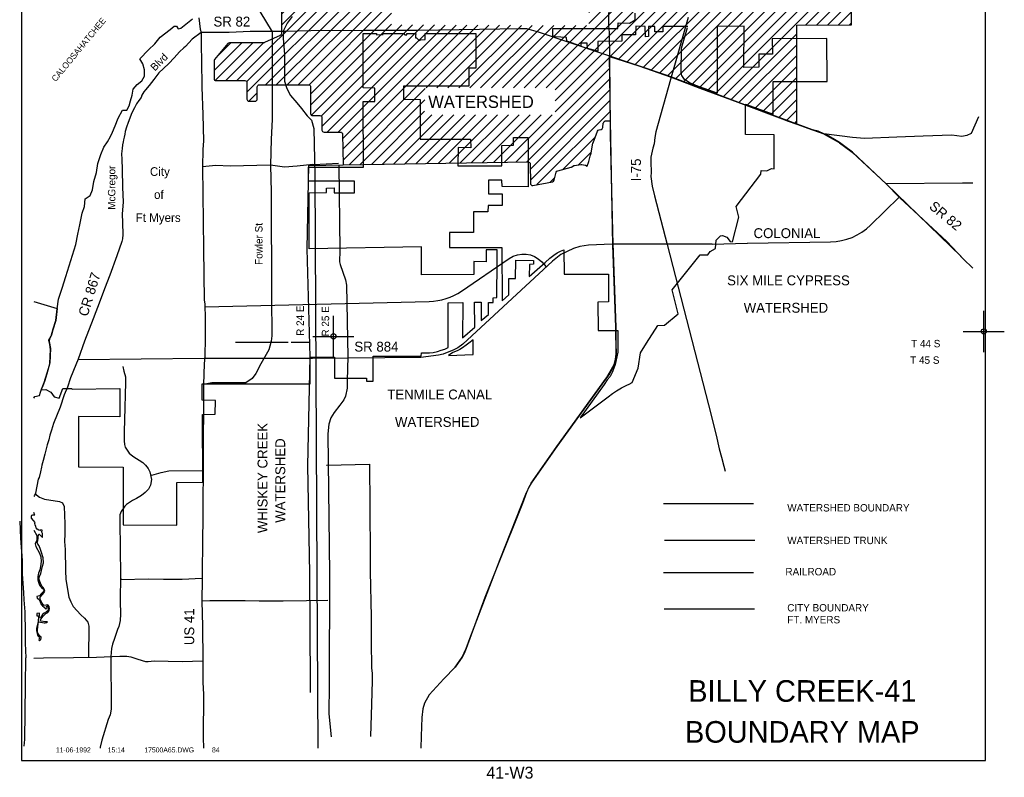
# Model space of a CAD drawing. Extents: x 206031 to 253844, y 803235 to 867644.
# Tile 1 of 3: x 206031 to 253844, y 803235 to 840016. Entities that reach past the tile are written whole.
import ezdxf
from ezdxf.enums import TextEntityAlignment as Align

# ---------------------------------------------------------------- set-up
doc = ezdxf.new("R2010")
doc.units = 0
doc.header["$LTSCALE"] = 800
doc.header["$PDMODE"] = 34
doc.header["$PDSIZE"] = 250
doc.linetypes.add('DASHED', pattern=[0])
doc.linetypes.add('STREAM', pattern=[0])
doc.layers.get('0').update_dxf_attribs({"linetype": 'CONTINUOUS'})
for name, color, linetype in [('BORDER', 1, 'CONTINUOUS'), ('CITY', 14, 'DASHED'), ('MAJROADS', 9, 'CONTINUOUS'), ('RR', 12, 'CONTINUOUS'), ('TEXT', 7, 'CONTINUOUS'), ('TRUNKS', 5, 'STREAM'), ('WATER', 4, 'CONTINUOUS'), ('WSFILL', 13, 'CONTINUOUS'), ('WSHEDS', 3, 'CONTINUOUS')]:
    doc.layers.add(name, color=color, linetype=linetype)

# ---------------------------------------------------------------- blocks, each defined once
blk = doc.blocks.new('LOGON')
at = {"color": 0}
blk.add_attdef('DATE', text='', height=1, dxfattribs=at).set_placement((-1.865901, 1.75989), align=Align.RIGHT)
for tag, p in [('TIME', (1.557062, 1.75989)), ('DRAWING', (8.973544, 1.75989)), ('OPERATOR', (22.664488, 1.75989))]:
    blk.add_attdef(tag, p, '', height=1, dxfattribs=at)
blk = doc.blocks.new('TICK')
at = {"color": 0}
for points in [[(500, 0), (500, 1000)], [(0, 500), (1000, 500)]]:
    blk.add_lwpolyline(points, dxfattribs=at)
blk.add_point((500, 500), dxfattribs=at)
blk = doc.blocks.new('*X')
at = {"color": 0}
for p, q in [((224701.826411, 840945.386215), (238450.914611, 854694.474415)), ((225232.156497, 840945.386215), (239062.171478, 854775.401196)), ((225762.486583, 840945.386215), (239071.382084, 854254.281717)), ((224171.496325, 840945.386215), (237092.281576, 853866.171466)), ((226292.816669, 840945.386215), (239043.862816, 853696.432363)), ((219553.114685, 836857.334661), (235775.309511, 853079.529487)), ((226823.146755, 840945.386215), (239016.343548, 853138.583009)), ((227353.476841, 840945.386215), (238983.407401, 852575.316775)), ((219022.784599, 836857.334661), (234419.921414, 852254.471475)), ((227883.806926, 840945.386215), (238922.745269, 851984.324558)), ((218492.454513, 836857.334661), (233052.054796, 851416.934944)), ((228414.137012, 840945.386215), (238858.591662, 851389.840865)), ((228944.467098, 840945.386215), (238817.626658, 850818.545775)), ((217962.124427, 836857.334661), (231674.073394, 850569.283627)), ((229474.797184, 840945.386215), (238817.147042, 850287.736073)), ((217067.798073, 836493.338393), (230289.67541, 849715.215729)), ((230005.12727, 840945.386215), (238821.408131, 849761.667077)), ((230535.457356, 840945.386215), (238820.838199, 849230.767058)), ((217053.309014, 837009.17942), (228900.905598, 848856.776003)), ((231065.787442, 840945.386215), (238820.268266, 848699.867039)), ((216571.13417, 837057.334661), (227512.135786, 847998.336277)), ((231596.117528, 840945.386215), (238819.698333, 848168.967021)), ((232126.447614, 840945.386215), (238968.308181, 847787.246782)), ((232656.777699, 840945.386215), (239273.378335, 847561.986851)), ((233187.107785, 840945.386215), (239578.44849, 847336.726919)), ((218739.823308, 839756.353885), (226123.365973, 847139.89655)), ((233670.608581, 840898.556925), (239883.518644, 847111.466988)), ((233670.608581, 840368.226839), (240188.588798, 846886.207056)), ((218741.345898, 840288.206561), (224737.434313, 846284.294976)), ((231065.434098, 836702.392184), (240798.729107, 846435.687194)), ((233670.608581, 839837.896753), (240493.658953, 846660.947125)), ((231595.764184, 836702.392184), (241103.799262, 846210.427262)), ((218742.868487, 840820.059236), (223355.445057, 845432.635806)), ((232032.133215, 836608.43113), (241159.516621, 845735.814535)), ((232032.133215, 836078.101044), (241159.516621, 845205.484449)), ((234709.542955, 838225.180698), (241453.648529, 844969.286271)), ((218744.391077, 841351.911912), (221835.315439, 844442.836274)), ((235108.344556, 838093.652213), (241830.390748, 844815.698405)), ((235507.146157, 837962.123728), (241928.686834, 844383.664405)), ((235905.947758, 837830.595243), (242460.849124, 844385.496609)), ((236303.100811, 837697.41821), (242993.011415, 844387.328814)), ((236698.767414, 837562.754727), (243525.173705, 844389.161018)), ((237094.434016, 837428.091244), (244057.335996, 844390.993223)), ((237490.100619, 837293.42776), (244589.498286, 844392.825428)), ((237879.205477, 837152.202532), (245121.660577, 844394.657632)), ((238262.890494, 837005.557464), (245653.822867, 844396.489837)), ((238646.575512, 836858.912396), (246210.847868, 844423.184752)), ((239030.26053, 836712.267328), (246407.437234, 844089.444032)), ((218745.913666, 841883.764587), (220498.998111, 843636.849032)), ((239416.014151, 836567.690863), (246409.628485, 843561.305197)), ((239801.957573, 836423.304199), (246411.819735, 843033.166361)), ((218747.436256, 842415.617262), (219157.095342, 842825.276349)), ((240187.900994, 836278.917534), (246414.010985, 842505.027525)), ((244188.698035, 839749.384489), (246416.202236, 841976.88869)), ((244722.659346, 839753.015714), (246418.393486, 841448.749854)), ((220081.209907, 836855.099797), (224091.82952, 840865.71941)), ((245256.620657, 839756.646939), (246420.584736, 840920.611019)), ((220160.186629, 836403.746433), (224091.82952, 840335.389324)), ((245790.581968, 839760.278165), (246422.775987, 840392.472183)), ((220160.186629, 835873.416347), (224091.82952, 839805.059238)), ((220196.959952, 835379.859585), (224584.052259, 839766.951891)), ((220678.134571, 835330.704118), (225112.066622, 839764.636168)), ((220710.186629, 834832.42609), (225640.080985, 839762.320445)), ((220965.425286, 834557.334661), (226168.095347, 839760.004722)), ((221495.755372, 834557.334661), (226696.10971, 839757.688999)), ((221715.295505, 834246.544708), (227224.124073, 839755.373276)), ((221723.872272, 833724.791389), (227752.138436, 839753.057553)), ((221732.449039, 833203.03807), (228280.152799, 839750.74183)), ((225762.133239, 836702.392184), (228808.167161, 839748.426107)), ((226292.463325, 836702.392184), (229336.181524, 839746.110383)), ((226822.793411, 836702.392184), (229864.195887, 839743.79466)), ((227353.123497, 836702.392184), (230392.21025, 839741.478937)), ((227883.453583, 836702.392184), (230920.224613, 839739.163214)), ((228413.783669, 836702.392184), (231448.238975, 839736.847491)), ((228944.113755, 836702.392184), (231976.253338, 839734.531768)), ((229474.443841, 836702.392184), (232504.267701, 839732.216045)), ((230004.773926, 836702.392184), (233032.282064, 839729.900322)), ((230535.104012, 836702.392184), (233560.296426, 839727.584599)), ((246324.543279, 839763.90939), (246424.967237, 839864.333348)), ((240573.844415, 836134.53087), (243770.888178, 839331.574632)), ((215467.798073, 837544.988822), (216816.109104, 838893.299852)), ((215521.721709, 837068.582372), (217346.439189, 838893.299852)), ((215561.806637, 838169.327471), (216285.779018, 838893.299852)), ((216040.804084, 837057.334661), (217876.769275, 838893.299852)), ((240959.877732, 835990.234101), (243770.888178, 838801.244547)), ((232032.133215, 835547.770958), (234671.615564, 838187.253307)), ((241346.480686, 835846.506968), (243770.888178, 838270.914461)), ((241733.083639, 835702.779836), (243770.888178, 837740.584375)), ((230119.070219, 833104.377876), (234680.60421, 837665.911867)), ((242119.686593, 835559.052704), (243770.888178, 837210.254289)), ((230658.263761, 833113.241332), (234689.592855, 837144.570426)), ((217162.276957, 836057.487191), (217567.798073, 836463.008307)), ((222031.167099, 832971.426044), (225729.243879, 836669.502825)), ((230826.158981, 832750.806466), (234698.581501, 836623.228986)), ((242506.289546, 835415.325571), (243770.888178, 836679.924203)), ((222570.36064, 832980.2895), (225711.565189, 836121.494049)), ((230829.243686, 832223.561085), (234707.570146, 836101.887546)), ((242892.8925, 835271.598439), (243770.888178, 836149.594117)), ((223109.554182, 832989.152955), (225693.886499, 835573.485273)), ((223648.747723, 832998.016411), (226050.818398, 835400.087086)), ((224187.941264, 833006.879866), (226581.148484, 835400.087086)), ((224727.134806, 833015.743322), (227111.47857, 835400.087086)), ((225266.328347, 833024.606777), (227641.808656, 835400.087086)), ((225805.521889, 833033.470232), (228172.138742, 835400.087086)), ((226344.71543, 833042.333688), (228702.468828, 835400.087086)), ((226883.908971, 833051.197143), (229232.798914, 835400.087086)), ((227423.102513, 833060.060599), (229763.129, 835400.087086)), ((227962.296054, 833068.924054), (230293.459086, 835400.087086)), ((228501.489595, 833077.78751), (230823.789171, 835400.087086)), ((229040.683137, 833086.650965), (231354.119257, 835400.087086)), ((229579.876678, 833095.514421), (231884.449343, 835400.087086)), ((231143.911761, 832007.899074), (234716.558792, 835580.546105)), ((243270.461626, 835118.837479), (243770.888178, 835619.264031)), ((243665.627953, 834983.67372), (243770.888178, 835088.933945)), ((232418.266425, 832751.923653), (233980.434893, 834314.092121)), ((233169.807003, 832973.134144), (233783.532584, 833586.859726)), ((231795.063756, 832128.720983), (232013.784743, 832347.44197))]:
    blk.add_line(p, q, dxfattribs=at)

msp = doc.modelspace()

# ---------------------------------------------------------------- linework, layer by layer
at = {"layer": 'BORDER', "color": 0}
msp.add_lwpolyline([(206123.154351, 804044.086936), (252923.154351, 804044.086936), (252923.154351, 867644.086936), (206123.154351, 867644.086936)], close=True, dxfattribs=at)
at = {"layer": 'CITY', "color": 0}
for points in [[(238477.795728, 839692.029865), (237268.621303, 839683.006175), (237259.597613, 839421.319172), (236871.578954, 839421.319172), (236871.578954, 839692.029865), (236573.797193, 839683.006175), (236573.797193, 839195.726929), (236417.758532, 839185.003528), (236411.370778, 839683.006175), (235951.875582, 839695.67898), (235931.799909, 839279.850346), (235274.385871, 839285.963826), (235270.085052, 838971.50585), (234110.329894, 838961.110996), (234110.329894, 838491.879129), (233608.048932, 838614.81188), (233595.148851, 838876.053146), (233287.631125, 838876.437492), (233285.79183, 838727.640659), (232604.921091, 838966.570247), (232591.921824, 839148.4521), (232031.483162, 839178.912382), (231924.079281, 839228.64633), (231926.596978, 839592.769277), (235074.112666, 839590.093844), (235089.341774, 839869.486514), (235644.35715, 839854.45628), (235914.520517, 840005.681044), (235921.55121, 840339.643642)], [(206723.154351, 826333.77432), (207856.035872, 825994.651083), (207790.266067, 825406.836701), (207641.608236, 824954.608467), (207580.82256, 824717.074259), (207482.646777, 824505.768005), (207463.898887, 824406.240027), (207486.766995, 824312.561854), (207525.324593, 824059.508808), (207490.626477, 823349.448809), (207348.344186, 822817.049562), (207249.133556, 822495.150465), (207134.611912, 822186.162686), (207057.338555, 822041.254977), (207301.16256, 822058.241214), (207545.703239, 821937.242949), (207709.094802, 821707.226743), (207945.430866, 821635.838443), (208122.103447, 822104.858564), (208564.264244, 822104.858564), (208582.511217, 822076.479624), (210897.197966, 822103.346474), (210892.376197, 820733.257724), (208888.367575, 820746.825105), (208889.117075, 818314.908874), (211063.826302, 818296.861494), (211055.930282, 815499.773256), (213662.648946, 815481.470296), (213660.828284, 817553.252237), (214916.94182, 817565.942625), (214907.91813, 820850.56569), (215521.529033, 820859.58938), (215532.401591, 821530.463208), (214899.192004, 821541.174557), (214898.894441, 822339.474497), (220142.883703, 822343.096094), (220141.658179, 823629.86213), (221314.737845, 823638.885819), (221320.385153, 822611.116173), (222876.172716, 822619.091637), (222875.83617, 822465.806153), (223201.695133, 822473.192303), (223191.66531, 823684.004268), (225534.392554, 823682.163083), (225542.861665, 823844.17822), (225929.738805, 823843.694687), (226109.973536, 823861.655984), (226320.003175, 823907.686545), (226492.02296, 823966.991202), (226680.575957, 824026.275195), (226832.776552, 824102.137859), (226837.235965, 826273.803223), (227544.783061, 826286.94189), (227532.060075, 824568.325862), (228125.262233, 825094.170004), (228110.233345, 826297.808436), (228447.514984, 826300.693537), (228443.452738, 825407.529008), (228789.016823, 825711.683482), (228794.689687, 826282.073066), (229020.968882, 826282.826913), (229028.103456, 826518.206625), (229201.442676, 826526.466536), (229217.141833, 828288.680033), (229214.529494, 828844.200059), (228680.502643, 828841.560857), (228678.068672, 828268.038655), (228087.898718, 828270.251516), (228085.472572, 827651.911488), (225546.848332, 827636.380374), (225546.423557, 828994.070419), (220091.553202, 828895.282043), (220087.51604, 831606.803859), (220924.927857, 831620.571231), (220930.166782, 831843.763382), (221298.861522, 831846.609222), (221296.690465, 831606.803859), (222289.296337, 831606.803859), (222291.267464, 832176.033616), (220051.421281, 832184.320002), (220051.421281, 832861.096732), (222720.335178, 832861.626685), (222717.693474, 836039.318124), (223272.878518, 836046.45921), (223275.68304, 836694.990235), (222710.253419, 836700.6569), (222705.28682, 839341.021045), (223354.091726, 839340.105965), (223363.115416, 839285.963826), (223680.684284, 839290.202248), (223660.897177, 839349.129654), (224689.597807, 839340.105965), (224734.716256, 839276.940137), (224833.976843, 839285.963826), (224833.976843, 839349.129654), (225267.11395, 839340.105965), (225258.090261, 839231.821688), (225244.635134, 839215.501325), (225249.487645, 839129.522428), (225299.085212, 839127.807116), (225338.740122, 839107.917669), (225426.238026, 839005.302243), (225456.024669, 839026.758222), (225508.951608, 839043.225309), (225720.584975, 839049.574097), (225718.298437, 839340.105965), (228181.765736, 839340.105965), (228187.263834, 837662.659225), (227847.889216, 837661.699673), (227842.275796, 836785.175522), (224662.526738, 836786.401769), (224667.103709, 836152.614342), (225474.658814, 836145.719797), (225483.682504, 834223.673883), (227930.00557, 834222.414151), (227938.126113, 833799.560465), (227316.110976, 833813.157142), (227306.467831, 832924.262561), (229442.827666, 832924.317597), (229445.082299, 833907.844742), (230016.118664, 833917.248618), (230013.574753, 834304.887091), (230719.59863, 834303.142324), (230726.446242, 831904.58562), (229459.751641, 831914.115669), (229451.875581, 832226.603691), (228795.376638, 832220.414761), (228799.626048, 831554.516152), (229454.34534, 831557.004508), (229455.29196, 830991.566622), (228777.329259, 830993.192956), (228768.305569, 830686.387505), (228064.457769, 830686.387505), (228069.817353, 829677.252578), (226900.401793, 829684.757944), (226903.329162, 828961.168013), (229445.082299, 828953.839075), (229456.125583, 826367.219212), (229783.850978, 826661.101226), (229787.982509, 827455.906579), (230112.204553, 827457.592859), (230123.221726, 828335.49397), (230988.133245, 828331.204484), (230988.133245, 828141.706999), (230780.993496, 828134.619697), (230771.993326, 827547.701035), (231543.296444, 828231.213042), (231779.97966, 828437.582688), (231962.033023, 828587.807608), (232132.455279, 828691.754001), (232287.981114, 828782.492422), (232449.970982, 828845.554799), (232465.149122, 827669.584146), (234624.372027, 827655.312208), (234630.958666, 826311.151814), (234110.329894, 826309.897982), (234116.705763, 824932.922585), (235075.864696, 824929.273452), (235075.864696, 823882.525442), (234949.53304, 823268.91454), (234877.343522, 823097.464435), (234805.154004, 822889.919571), (234696.869727, 822700.422087), (234560.104147, 822533.395732), (234414.328795, 822307.072581), (233241.746199, 820683.320926), (234600.406052, 821708.336839), (234817.18329, 821861.825006), (235014.091746, 821992.191475), (235258.965112, 822137.377909), (235507.130655, 822270.986962), (235626.233833, 822322.091137), (235778.434428, 822397.953801), (236070.301287, 823103.558233), (236175.962681, 823842.331975), (236475.22836, 824316.591731), (237020.228991, 825162.412301), (237350.926275, 825188.452163), (238011.277104, 825728.263681), (237716.80802, 826909.104835), (239074.649368, 828602.064543), (239449.955326, 828603.248796), (239557.629903, 828770.099913), (239827.28862, 828903.682103), (239849.283925, 829305.41227), (240056.215626, 829518.432396), (240167.004672, 829531.520518), (240366.967672, 829460.177678), (240525.41167, 829240.087598), (240651.04961, 829228.357306), (240960.073726, 830433.244048), (240816.877433, 830947.606689), (242024.119848, 832523.368638), (242030.952168, 832698.61241), (242316.945725, 832673.45511), (242532.022116, 832788.918958), (242662.628284, 832783.795751), (242664.787767, 834431.218747), (241277.249944, 834438.630499), (241275.139547, 835920.127554), (242619.669318, 835423.824618), (242621.627289, 837018.008972), (245245.563032, 837011.994012), (245229.864995, 839097.936959), (242574.550869, 839087.442652), (242580.302308, 838347.332871), (241924.845208, 838338.476404), (241923.136205, 837709.971275), (241202.950029, 837697.794432), (241205.27132, 839709.100599), (239896.982592, 839689.878769), (239903.538707, 836443.501559), (238856.790697, 836822.496528), (238775.577489, 836867.614976), (238595.103694, 836930.780804), (238405.60621, 837048.088771), (238297.321933, 837129.301979), (238252.203484, 837210.515186), (238189.037656, 837309.775774), (238161.966587, 837372.941602), (238152.942897, 837481.225879), (238169.597004, 838637.2172), (238463.482933, 839635.457401)], [(237330.086755, 811406.370365), (241719.09987, 811406.370365)]]:
    msp.add_lwpolyline(points, dxfattribs=at)
msp.add_lwpolyline([(226846.259655, 823711.075337), (228046.41039, 823756.193786), (228046.41039, 824478.088965), (227847.889216, 824306.63886), (227712.53387, 824207.378273), (227532.060075, 824090.070306), (227405.728418, 823999.833409), (227270.373072, 823945.69127), (227071.851898, 823864.478063)], close=True, dxfattribs=at)
at = {"layer": 'MAJROADS', "color": 0}
for points in [[(216550.181061, 842317.223919), (218292.994304, 839424.168259), (218293.726017, 836840.896405), (218297.872039, 835165.035184), (218240.411528, 834210.244513), (218214.19568, 832953.569296), (218237.810489, 831637.86501), (218258.122777, 826543.188888), (218277.51279, 824666.113342), (218250.422007, 824406.56357), (218181.627017, 824172.465108), (218121.589042, 823988.575643), (217943.11459, 823654.752811), (217739.377998, 823304.361798), (217501.306968, 822845.30023), (217323.526139, 822603.642829), (217011.875671, 822388.130361), (215369.592209, 822392.110788), (214962.987076, 822309.672273)], [(234632.201003, 840958.918039), (234631.367158, 839710.36685), (234654.154912, 839391.774672), (234679.138588, 838235.208341), (234668.038857, 837866.588752), (234683.777763, 836592.776529), (234709.844386, 834447.411828), (234764.913767, 831690.123806), (234836.504256, 829119.332332)], [(214734.886836, 840099.989482), (214789.552005, 839563.327116), (214838.578054, 839395.382763), (214842.10035, 838741.794397), (214853.62763, 838037.872532), (214877.491563, 836738.949821), (214917.925797, 835414.766972), (214958.733588, 834140.855361), (214930.484992, 833722.115149), (214907.4397, 832876.007145), (214961.651824, 828895.578133), (214993.369725, 826398.399708), (215025.514174, 826213.822794), (215045.233215, 825484.70305), (215030.192906, 824588.261548), (215014.77904, 823641.548808), (214987.153039, 823306.593993), (214962.987076, 822309.672273), (214942.228158, 818388.453375), (214918.409256, 816310.637758), (214921.744774, 815631.913773), (214908.011915, 814911.421607), (214893.318667, 812934.086209), (214892.758332, 812858.67935), (214868.094292, 811794.729311), (214909.213381, 810562.7104), (214922.208393, 808928.708355), (214930.996254, 807856.130739), (214960.027727, 807252.626833), (214944.587365, 805174.748957), (214959.230363, 804644.086936)], [(238496.769963, 840127.783975), (237632.557235, 837104.758044), (236917.297804, 834577.858457), (236872.480949, 834298.515154), (236839.348792, 833989.074193), (236769.266005, 833779.93839), (236686.808602, 833337.095808), (236672.49672, 833109.404486), (236689.326187, 832603.594326), (236679.296154, 832403.839372), (236746.451309, 831933.490623), (236849.678849, 831472.767111), (237478.990137, 829096.047592), (239478.167881, 821311.22237), (239844.947699, 819844.529932), (240004.111588, 819185.377759), (240111.926463, 818782.566077), (240227.347846, 818341.704012), (240282.056522, 818092.35019)], [(214838.578054, 839395.382763), (214406.730655, 839071.929887), (214085.665197, 838713.977205), (214001.379309, 838647.562539), (213798.858216, 838456.326674), (213528.562153, 838165.035985), (213275.086169, 837882.000756), (213013.540221, 837640.922976), (212794.19905, 837441.431651), (212548.793029, 837116.438974), (212320.392582, 836824.839125), (212134.44424, 836608.342226), (212066.731102, 836516.666527), (211956.565861, 836349.887879), (211922.18372, 836232.827482), (211812.203974, 836091.186203), (211710.417856, 835924.345723), (211600.067118, 835732.429706), (211514.977414, 835557.086438), (211438.452329, 835406.818709), (211378.499994, 835231.289945), (211293.224794, 835030.809308), (211216.081389, 834796.750347), (211155.881727, 834587.70509), (211129.816877, 834462.203738), (211103.566532, 834311.565017), (211077.501682, 834186.063665), (211051.622328, 834085.699682), (211025.433815, 833943.440084), (211007.315264, 833759.223037), (210980.322935, 833508.034837), (210986.785266, 833248.220186), (210999.77176, 832736.970006), (211018.664098, 831890.493066), (211055.118498, 831152.821064), (211009.018306, 830583.349846), (211022.561288, 830147.511775), (211043.555914, 829585.925025), (211025.251867, 829376.570608), (210990.746062, 829242.751965), (210742.619433, 828549.077867), (210408.970276, 827621.406639), (210144.270897, 826952.993575), (209938.905532, 826376.318042), (209605.565534, 825490.54243), (209178.633046, 824412.727136), (208878.871374, 823535.08332), (208751.205902, 823267.878857), (208503.450265, 822624.479499), (208357.728074, 822181.437113), (208187.301338, 821797.234085), (207990.191432, 821203.738474), (207665.91071, 820410.071385), (207579.70803, 820083.9039), (207502.502793, 819841.465815), (207442.179467, 819615.662313), (207373.415185, 819381.541519), (207252.7067, 818921.555391), (207175.006807, 818612.08432), (207106.304357, 818386.342649), (207097.245082, 818294.234126), (207045.239047, 818059.989668), (206984.606561, 817792.29055), (206933.775333, 817717.249433), (206803.018261, 817031.08881), (206743.560583, 816922.593032), (206723.154351, 816875.932492)], [(245083.693389, 834470.015996), (244799.756927, 834597.810917), (244523.763189, 834666.8938), (241248.21643, 835881.05219), (237513.28195, 837291.341269), (231227.998104, 839407.659768), (230651.061787, 839571.147932), (230340.993554, 839565.072995), (225405.224223, 839492.822838), (222790.995279, 839495.49073), (220176.641815, 839481.401542), (218911.108744, 839440.531492), (218911.108744, 839440.531492), (217218.58144, 839444.729376), (216196.026024, 839402.053799), (215257.567304, 839400.648326), (214838.578054, 839395.382763)], [(252592.93627, 835307.549695), (252228.418182, 834499.100667), (252018.194614, 834400.132976), (251783.213359, 834351.626509), (251289.249842, 834405.618904), (249897.948307, 834357.435579), (248632.326904, 834308.306404), (247056.63145, 834253.131649), (246478.818122, 834299.375935), (245083.693389, 834470.015996)], [(248132.121443, 832009.073921), (246476.434549, 833588.250514), (246093.076281, 833867.606266), (245843.152056, 834062.180468), (245843.152056, 834062.180468), (245167.354268, 834452.636321)], [(221507.771845, 833029.332141), (220317.432409, 832962.878105), (220258.907794, 832980.076852), (219512.638161, 832910.280814), (218892.174775, 832856.296277), (218214.19568, 832953.569296), (217552.154199, 832941.79342), (216244.702476, 832901.358204), (215557.903309, 832940.043551), (214907.4397, 832876.007145)], [(221527.673564, 832947.974352), (221581.519372, 828818.376406), (221555.833316, 828259.038095), (221586.564831, 828136.812027), (221846.728835, 827386.694813), (221898.098215, 827132.352687), (221958.542532, 823650.224735), (221928.826574, 822499.350261), (221935.009997, 822125.554331), (221857.160295, 821742.621942), (221773.394445, 821563.604163), (221578.9243, 821307.770298), (221301.401107, 820942.861399), (221146.979709, 820694.613675), (221047.901535, 820385.844785), (220995.15484, 819916.717981), (221071.486335, 813090.817618), (221052.917371, 807738.831769), (221048.408766, 806315.894647), (221153.031255, 805207.619679)], [(252323.154351, 832080.110052), (251811.04754, 832082.284467), (248107.234861, 832042.774859)], [(248747.526185, 831384.454769), (248107.234861, 832042.774859)], [(252323.154351, 827958.755375), (251850.806187, 828411.985947), (251052.630057, 829247.438305), (248772.599545, 831375.88945)], [(239659.734963, 829125.78601), (237457.25252, 829120.251986), (234803.139773, 829119.320624), (233653.387935, 829063.086557), (233231.142487, 829009.431172), (232918.257192, 828900.699838), (232309.840542, 828621.104587), (231896.815535, 828295.54948), (227548.876036, 824270.768242), (227303.140859, 824083.408268), (227108.240514, 823981.46881), (226596.539609, 823778.832206), (226362.160759, 823725.260804), (225507.739139, 823624.046956), (220256.997793, 823575.631249), (214986.639389, 823563.389755), (208874.440157, 823507.764779)], [(234835.439452, 829150.968598), (234971.971725, 825094.475131), (234973.837606, 824297.025996), (234994.663801, 823791.175104), (234955.964234, 823523.760888), (234891.489589, 823276.595069), (234685.235436, 822845.006985), (234531.099159, 822624.73636), (232110.898943, 819297.79636), (230865.594516, 817513.771545), (230757.746467, 817325.006334), (230639.0716, 817054.41002), (230439.914811, 816534.812449), (230314.67461, 816208.323036), (229362.994714, 813819.73574), (228620.524525, 811956.639277), (227886.885309, 809979.534228), (227717.928005, 809481.613177), (227615.647368, 809250.821221), (227519.891332, 809071.925636), (227179.156172, 808583.749497), (226631.835969, 808023.731558), (225916.350207, 807239.588825), (225690.397533, 806836.181497), (225607.591393, 806555.226779), (225553.375844, 806138.07781), (225532.159967, 805232.941033), (225514.721315, 804644.086936)], [(211039.610424, 823185.913297), (211089.144366, 822947.57845), (211168.327919, 822676.96429), (211161.479984, 822397.234037), (211113.134601, 820595.015036), (211101.274168, 820019.547251), (211102.646231, 819565.857485), (211122.815684, 819387.77905), (211159.562658, 819267.49025), (211346.332024, 818963.802512), (211524.820293, 818828.079193), (212007.245729, 818511.3855), (212147.968737, 818396.032773), (212274.214417, 818232.861866), (212354.436624, 818064.164278), (212438.535884, 817687.57572), (212379.791577, 817414.370069), (212283.892982, 817221.485935), (212132.406773, 817065.142597), (211953.004563, 816915.079473), (211703.761436, 816775.720971), (211508.942554, 816681.77497), (211223.138264, 816484.830491), (211142.287238, 816395.718734), (210951.895284, 816147.837594), (210892.272731, 815984.562338), (210886.79182, 815642.86243), (210922.347078, 813052.351118), (210915.450641, 811787.325497), (210925.022338, 811157.677856), (210915.82982, 810843.995777), (210840.996771, 810560.961232), (210777.560781, 810415.711986), (210641.188277, 809977.416007), (210534.422133, 809698.704042), (210482.304257, 809487.386584), (210462.427482, 809105.861952), (210461.314923, 808408.371757), (210478.314874, 807330.968346), (210468.272032, 806541.634862), (210419.580643, 806274.322475), (210331.349652, 806049.38305), (210013.194663, 805031.355284), (209937.811738, 804694.364906), (209932.360073, 804644.086936)], [(212450.686476, 817899.300493), (212899.806752, 818040.619147), (213280.229113, 818108.690762), (214923.230685, 818125.922294)], [(220932.661463, 818393.248449), (220941.040586, 818393.186617), (223019.495965, 818436.506144), (223037.92545, 816391.752753), (223053.325166, 813936.422326), (223056.448569, 813224.135022), (223098.902448, 811028.371918), (223106.695054, 809813.275389), (223122.557623, 808556.221412), (223153.971828, 808271.083895), (223142.995761, 807919.222552), (223117.890194, 806788.164583), (223072.811117, 805221.515872)], [(206765.739939, 817015.90974), (206999.693627, 816831.65544), (207234.543409, 816735.329163), (207960.88895, 816624.001088), (208110.053461, 816552.530909), (208188.277304, 816383.853687), (208223.728426, 815548.089415), (208224.733906, 815058.429094), (208214.910049, 814682.797726), (208234.919095, 814292.872323), (208250.511289, 813273.441838), (208278.045379, 812837.472595), (208411.253419, 811984.723487), (208508.849931, 811755.891682), (208622.494453, 811532.892044), (208998.090128, 811127.351349), (209174.315278, 810965.669662), (209348.175481, 810768.037785), (209388.104552, 810567.773687), (209376.826956, 809068.959823)], [(206031.498603, 815676.240166), (206075.441874, 814838.022163), (206151.127112, 813764.956332), (206154.443871, 813094.622357), (206223.205942, 812214.322624), (206237.242086, 811853.92558), (206274.705083, 811267.122362), (206300.815991, 810286.598375), (206296.703421, 809742.003427), (206333.217363, 809029.524452)], [(210953.717564, 812869.326901), (210945.091113, 812835.87224), (212286.121818, 812876.253859), (213014.981873, 812854.116229), (213919.989011, 812855.817496), (214875.580049, 812899.043387)], [(214868.094292, 811794.729311), (215269.863466, 811823.547681), (216124.534033, 811817.240817), (216476.457208, 811814.643873), (216987.645556, 811819.251244), (217657.91358, 811805.92556), (218822.673538, 811805.710035), (219954.040666, 811822.500085), (220993.175608, 811831.591163)], [(206243.141648, 804750.756782), (206275.870567, 805068.290257), (206320.372876, 807716.345711), (206333.217363, 809029.524452)], [(206723.154351, 809021.472929), (207179.497398, 809031.512534), (208637.525992, 809045.638651), (209760.419233, 809062.29558), (210900.322323, 809112.339504), (211235.457675, 809109.808691), (211427.970692, 809083.218322), (211770.661914, 808971.70525), (212146.803401, 808851.560712), (212264.100774, 808850.674928), (212565.975673, 808881.910732), (213914.832196, 808863.345827), (214920.554604, 808897.645309)]]:
    msp.add_lwpolyline(points, dxfattribs=at)
for points in [[(239659.734963, 829125.78601), (241352.915717, 829167.745678, -0.002282), (241379.056859, 829168.274109), (245399.03656, 829231.180281, 0.191249), (247351.071044, 830041.758278), (248739.771523, 831392.42778)], [(215029.321667, 826073.039185), (225917.853056, 826337.511727, 0.144825), (227481.091522, 826841.596865), (229798.468328, 828425.583525, -0.367714), (231380.755871, 828258.587681), (231603.814585, 828024.325667)]]:
    msp.add_lwpolyline(points, format="xyb", dxfattribs=at)
at = {"layer": 'RR', "color": 0}
for points in [[(219269.875903, 840168.935573), (219012.464791, 839841.070584), (218846.807042, 839485.747766), (218832.545426, 839127.147649), (218884.103511, 838322.67953), (218898.093057, 837032.023942), (219007.342238, 836670.016414), (219188.203636, 836328.261556), (219496.540862, 835987.101495), (219716.941058, 835709.270425), (219989.518644, 835348.024979), (220201.617028, 835141.861888), (220311.089257, 834732.050924), (220361.841806, 832480.038933), (220465.278518, 813085.568948), (220507.162382, 804644.086936)], [(237291.476306, 813186.360742), (241671.333482, 813186.360742)]]:
    msp.add_lwpolyline(points, dxfattribs=at)
at = {"layer": 'TRUNKS', "color": 0}
msp.add_lwpolyline([(237342.276554, 814742.181181), (241730.985068, 814742.181181)], dxfattribs=at)
at = {"layer": 'WATER', "color": 0}
for points in [[(206723.154351, 821640.788759), (206759.050164, 821718.790225), (206985.405092, 821767.775134), (207036.573322, 821934.960269), (207121.513045, 822152.198746), (207214.965321, 822394.510348), (207274.553198, 822570.022222), (207376.936111, 822912.765684), (207488.017392, 823314.075043), (207515.180931, 823682.356166), (207533.646101, 823992.071394), (207501.593393, 824251.826186), (207452.469123, 824453.061536), (207562.389064, 824645.041073), (207656.538145, 825012.950568), (207792.739005, 825414.120565), (207854.510202, 825983.172502), (207915.677502, 826443.372933), (208086.114392, 826978.328201), (208265.110289, 827546.729787), (208435.454271, 828064.938669), (208589.098321, 828591.613652), (208751.069111, 829109.868988), (208862.661382, 829603.283468), (208957.321454, 830063.298084), (209060.865708, 830615.371367), (209179.948553, 830949.648729), (209207.112092, 831317.929853), (209459.190496, 831475.626907), (209569.621426, 831759.711566), (209630.417097, 832152.926454), (209766.896679, 832604.335608), (209819.504972, 833031.089721), (209964.264839, 833465.706036), (210117.02627, 833833.290355), (210294.256929, 834083.510613), (210446.460916, 834350.616618), (210539.727378, 834559.435449), (210666.997602, 834860.173586), (210819.759033, 835227.757905), (211031.318628, 835628.50982), (211240.648449, 835627.348479), (211342.288104, 835836.120856), (211418.947542, 836070.152173), (211487.466054, 836346.095907), (211539.331089, 836638.878934), (211733.215226, 836872.259899), (211960.266958, 837046.842701), (212087.165553, 837280.595295), (212088.837884, 837582.030237), (212006.731833, 837875.556523), (211865.73471, 838119.168826), (212286.856395, 838560.625364), (212598.290407, 838851.968329), (212859.624623, 839168.709593), (213338.940574, 839534.482221), (213532.453082, 839700.877643), (213649.724236, 839708.600485), (213732.712906, 839574.164864), (213850.076966, 839598.634091), (214422.009029, 840056.000849)], [(206723.154351, 815232.849292), (206871.025738, 814967.073337), (206865.161883, 814755.305521), (206784.985754, 814571.676014), (206798.309467, 814501.863827), (206818.139672, 814445.170556), (206991.638282, 814122.651118), (207059.888966, 813943.867733), (207067.186398, 813712.495694), (207043.957771, 813470.110014), (207011.757217, 813301.916553), (206942.396996, 813148.883725), (206918.928262, 812980.718512), (206908.52901, 812821.327491), (206941.633494, 812710.102718), (206992.307547, 812566.190116), (207128.194524, 812398.540427), (207167.523023, 812387.752767), (207200.401524, 812346.382553), (207209.316955, 812289.653972), (207174.545039, 812241.515972), (207074.432775, 812147.324059), (206998.340078, 812051.026873), (206865.321065, 812006.936995), (206874.300054, 811930.561819), (206963.963631, 811880.643396), (207018.95416, 811752.025603), (207078.282352, 811632.153753), (207135.286349, 811555.933941), (207220.63345, 811490.720709), (207266.659115, 811434.112181), (207301.649952, 811414.578578), (207362.723257, 811430.056997), (207362.582018, 811473.716096), (207329.696454, 811517.269266), (207342.681193, 811552.238917), (207355.743613, 811563.196063), (207377.629658, 811545.803043), (207425.77472, 811508.848172), (207426.113694, 811404.066335), (207404.566622, 811316.677517), (207334.888613, 811261.877661), (207212.805561, 811211.274228), (207145.367002, 811139.017794), (207095.420331, 811058.086036), (207071.563189, 811009.983345), (207021.390535, 810998.906146), (206973.287845, 811022.763287), (206994.919659, 811083.956645), (206996.890756, 811149.452355), (207001.094241, 811199.674443), (206867.976361, 811186.145934), (206859.583515, 811081.335849), (206929.480445, 811068.464102), (206947.148881, 811005.214904), (206930.250198, 810830.522012), (206908.851428, 810697.291141), (206846.294301, 810465.69312), (206846.689771, 810343.447643), (206875.491903, 810212.562151), (206910.765218, 810105.71035), (206976.479849, 810036.067651), (206991.866463, 810003.37276), (206983.297068, 809953.136548), (206952.898123, 809902.829717), (206970.46063, 809872.324844), (207001.050248, 809863.691891), (207059.778172, 809929.371212), (207074.868184, 809988.36043), (207070.346911, 810036.371315), (207006.892917, 810082.008572), (206947.642407, 810177.867917), (206897.09547, 810282.487329), (206898.939451, 810387.276229), (206930.730411, 810682.081076), (206952.34104, 810749.823299), (206978.444694, 810778.286457), (207046.130421, 810774.139467), (207137.885148, 810752.60652), (207223.091011, 810731.052387), (207273.284851, 810735.580722), (207347.448823, 810753.284468), (207380.171962, 810759.939262), (207366.975365, 810790.45826), (207290.607251, 810779.296316), (207072.212889, 810809.15149), (207039.355574, 810843.97284), (207045.812633, 810872.37244), (207080.556301, 810929.24226), (207163.141368, 811043.024272), (207247.951761, 811143.715615), (207300.20144, 811187.544201), (207402.623774, 811242.449987), (207456.893983, 811336.493599), (207482.799903, 811426.079495), (207456.272531, 811528.593634), (207414.612777, 811585.216285), (207390.522591, 811609.151108), (207314.161539, 811595.80621), (207205.056164, 811582.355383), (207165.649983, 811617.155547), (207115.194851, 811693.396545), (207029.45228, 811880.855254), (207033.500402, 811979.102351), (207126.979057, 812099.468537), (207218.338315, 812200.181067), (207246.50487, 812265.761521), (207215.590403, 812374.810401), (207173.895339, 812442.347827), (207112.51837, 812520.73647), (207042.211846, 812660.219604), (206998.107844, 812797.604527), (206967.242811, 812891.372722), (206990.951651, 812985.317466), (207051.601239, 813131.773183), (207086.062429, 813275.961201), (207133.388304, 813492.229103), (207189.636672, 813649.58547), (207167.016183, 813894.005805), (207089.800635, 814144.798456), (207041.288352, 814295.266984), (206979.593595, 814471.8886), (206918.23075, 814545.911333), (206883.020992, 814633.11654), (206917.61636, 814735.828414), (206925.995082, 814845.004409), (206923.501401, 814941.047365), (206942.964384, 814997.867751), (206958.110892, 815039.393329), (206984.292227, 815043.843982), (207021.57901, 814989.390162), (207085.096562, 814924.10631), (207124.488619, 814893.672056), (207135.396332, 814895.890321), (207132.64842, 815070.519654), (207090.875674, 815162.069585), (207127.872917, 815197.116918), (207127.73874, 815238.593062), (207062.214781, 815249.295978), (207029.569325, 815218.628679), (206964.010057, 815240.24637), (206887.479518, 815279.29239), (206837.066758, 815342.435659), (206812.814147, 815416.578446), (206784.17444, 815497.255973), (206766.520128, 815556.139261), (206788.2155, 815597.686025), (206707.086007, 815708.755435), (206597.606348, 815811.00122), (206612.569245, 815909.283626), (206625.497487, 815961.716916), (206669.093029, 815981.50475), (206734.588739, 815979.533654), (206762.960092, 815981.808414), (206740.946931, 816038.494623), (206723.154351, 816093.107119)]]:
    msp.add_lwpolyline(points, dxfattribs=at)
at = {"layer": 'WSHEDS', "color": 0}
for points in [[(243770.888178, 834948.740488), (243770.888178, 839746.543156), (246425.381051, 839764.595141), (246406.010338, 844433.356936), (245701.854829, 844396.655208), (241830.390748, 844383.325977), (241830.390748, 844969.286271), (241159.516621, 844969.286271), (241159.516621, 846169.286271), (238819.406579, 847897.193836), (238819.87376, 848332.379452, -0.007155), (238820.001185, 848451.078022), (238821.870139, 850192.032863, -0.033244), (238820.260944, 850469.254877), (238814.875784, 851183.295563), (238864.674949, 851418.582694), (238993.254224, 852671.248058, 0.006632), (238993.420042, 852673.895392), (239072.103605, 854268.907832, 0.017345), (239072.204897, 854275.842994), (239056.026927, 855081.334875, -0.001944)], [(218747.900549, 842577.798421), (218738.619704, 839335.925256, -0.293779), (218679.850044, 839245.10669), (217922.125841, 838902.195007, -0.106646), (217880.895911, 838893.299852), (216216.140144, 838893.299852, 0.221646), (216139.547635, 838857.592834), (215491.205564, 838085.220107, 0.176375), (215467.798073, 838020.927125), (215467.798073, 837157.334661, 0.414214), (215567.798073, 837057.334661), (216967.798073, 837057.334661, -0.414214), (217067.798073, 836957.334661), (217067.798073, 836157.334661, 0.414214), (217167.798073, 836057.334661), (217467.798073, 836057.334661, 0.414214), (217567.798073, 836157.334661), (217567.798073, 836757.334661, -0.414214), (217667.798073, 836857.334661), (220060.186629, 836857.334661, -0.414214), (220160.186629, 836757.334661), (220160.186629, 835457.334661, 0.414214), (220260.186629, 835357.334661), (220610.186629, 835357.334661, -0.414214), (220710.186629, 835257.334661), (220710.186629, 834657.334661, 0.414214), (220810.186629, 834557.334661), (221611.816955, 834557.334661, -0.409407), (221711.803446, 834458.978275), (221736.336029, 832966.579506)], [(234679.138588, 838235.208341), (236095.038449, 837768.23137), (237669.079422, 837232.513068), (239062.506128, 836699.943006), (240907.182982, 836009.824394), (243060.878203, 835209.146502), (243301.169123, 835105.605688), (243766.400318, 834949.959699, -0.02324), (243775.243514, 834947.110022)], [(221736.336029, 832966.579506), (230722.971951, 833114.305028, -0.417318), (230824.613853, 833014.903587), (230830.145879, 832069.356123, 0.467246), (230948.387868, 831971.619419), (231901.954312, 832148.554633, 0.289854), (231980.379298, 832221.280199), (232084.12475, 832613.093869, -0.273958), (232156.793674, 832684.575028), (232160.918762, 832685.594845, 0.002476), (232161.879131, 832685.837324), (232814.74631, 832854.120215, 0.091841), (232847.776135, 832869.486288), (232924.2159, 832923.896552, -0.116204), (232966.682528, 832941.21554), (233282.375635, 832990.822971, -0.097024), (233320.795984, 832989.378531), (233491.293135, 832949.274335, -0.029897), (233502.739699, 832945.848606), (233592.694191, 832912.954249), (233667.603881, 833124.551681, 0.018411), (233669.803658, 833131.577443), (233757.097633, 833451.199632, 0.019069), (233758.824648, 833458.626346), (233868.168193, 834026.11577, -0.046789), (233873.398172, 834044.043018), (234096.443066, 834606.775817, -0.250061), (234168.239724, 834667.662699), (234267.212339, 834689.098175, 0.318246), (234345.264033, 834774.358077), (234372.267097, 834989.139141, -0.130421), (234391.505392, 835036.690791), (234418.435613, 835072.573618, -0.236544), (234498.628896, 835112.547574), (234696.333747, 835112.127149)], [(243775.243514, 834947.110022), (244522.821933, 834667.24617, 0.005025), (244524.711338, 834666.560421), (245075.347689, 834472.950439, -0.044147), (245091.394311, 834465.661979), (245822.713429, 834052.182138, -0.032241), (245833.496377, 834045.132257), (246457.152055, 833577.390498, -0.026482), (246465.272443, 833570.599874), (248106.526125, 832043.434329, -0.00484), (248107.930698, 832042.101791), (251743.772962, 828525.227677, -0.019398)], [(220154.408394, 807353.503947), (220146.362908, 807792.852791, -0.003585), (220146.346933, 807794.286722), (220125.097294, 813146.915444, 0.004082), (220125.077482, 813148.548147), (220019.378165, 818355.124331, -0.010788), (220019.383671, 818359.438861), (220140.106101, 823641.695103, 0.013127), (220140.088243, 823646.944891), (219984.380248, 828896.256719, -0.012432), (219984.356423, 828901.228536), (220065.407636, 832939.11219)], [(220065.407636, 832939.11219), (221736.336029, 832966.579506, -0.417318)]]:
    msp.add_lwpolyline(points, format="xyb", dxfattribs=at)
for points in [[(234724.62657, 835112.614956), (234670.653963, 838243.026199)], [(225906.963057, 807222.829363), (225916.350207, 807239.588825), (226631.835969, 808023.731558), (227179.156172, 808583.749497), (227519.891332, 809071.925636), (227717.928005, 809481.613177), (227886.885309, 809979.534228), (229362.994714, 813819.73574), (230639.0716, 817054.41002), (230865.594516, 817513.771545), (232110.898943, 819297.79636), (234531.099159, 822624.73636), (234891.489589, 823276.595069), (234955.964234, 823523.760888), (234994.663801, 823791.175104), (234971.971725, 825094.475131), (234828.918906, 829063.659512), (234724.62657, 835112.614956)], [(219060.944205, 824344.571257), (216510.944205, 824344.571257)], [(220110.944205, 824344.571257), (219210.944205, 824344.571257)], [(237291.476306, 816531.052488), (241671.333482, 816531.052488)]]:
    msp.add_lwpolyline(points, dxfattribs=at)

# ---------------------------------------------------------------- block references
at = {"color": 0, "xscale": 2, "yscale": 2, "zscale": 2}
for p in [(251843.989037, 823883.096273), (220264.104074, 823643.697469)]:
    msp.add_blockref('TICK', p, dxfattribs=at)
at = {"layer": 'TEXT', "color": 0, "xscale": 240, "yscale": 240, "zscale": 240}
msp.add_blockref('LOGON', (209930.972769, 804021.193934), dxfattribs=at).add_auto_attribs({'DATE': '11-06-1992', 'TIME': '15:14', 'OPERATOR': '84', 'DRAWING': '17500A65.DWG'})
at = {"layer": 'WSFILL', "color": 0}
msp.add_blockref('*X', (0, 0), dxfattribs=at)

# ---------------------------------------------------------------- texts
at = {"layer": 'CITY', "color": 0}
for s, p in [('City', (212839.76568, 832433.15022)), ('of', (212789.238576, 831315.248654)), ('Ft Myers', (212755.553841, 830197.347089))]:
    msp.add_text(s, height=420, dxfattribs=at).set_placement(p, align=Align.CENTER)
at = {"layer": 'MAJROADS', "color": 0}
for s, p in [('SR 82', (215441.337648, 839684.707354)), ('SR 884', (222282.569134, 823903.723817))]:
    msp.add_text(s, height=480, dxfattribs=at).set_placement(p)
for s, height, rotation, p in [('Blvd', 360, 45, (212598.189884, 837504.420997)), ('McGregor', 360, 90, (210675.555768, 830791.463845)), ('I-75', 480, 90, (236197.610472, 832170.032584)), ('SR 82', 480, 320.166329, (250156.277596, 830883.963526)), ('Fowler St', 360, 90, (217822.316926, 828111.459737)), ('CR 867', 480, 72.796693, (209323.948403, 825574.334757)), ('US 41', 480, 90, (214504.789442, 809651.63744))]:
    msp.add_text(s, height=height, rotation=rotation, dxfattribs=at).set_placement(p)
at = {"layer": 'TEXT', "color": 0}
for s, height, p in [('WATERSHED', 600, (225869.185664, 835731.106151)), ('COLONIAL', 480, (241667.225726, 829412.056022)), ('T 44 S', 360, (249320.302525, 824111.585419)), ('T 45 S', 360, (249276.090254, 823310.366128)), ('WATERSHED BOUNDARY', 360, (243305.764526, 816140.045506)), ('WATERSHED TRUNK', 360, (243305.764526, 814555.944535)), ('RAILROAD', 360, (243215.208521, 813038.258123)), ('CITY BOUNDARY', 360, (243304.774542, 811286.555571)), ('FT. MYERS', 360, (243304.774542, 810707.114593))]:
    msp.add_text(s, height=height, dxfattribs=at).set_placement(p)
for s, height, p in [('SIX MILE CYPRESS', 480, (243362.98472, 827121.408483)), ('WATERSHED', 480, (243239.782173, 825789.866927)), ('TENMILE CANAL', 480, (226428.281703, 821581.143755)), ('WATERSHED', 480, (226305.079157, 820249.602199)), ('BILLY CREEK-41', 1050, (244034.940344, 806901.761969)), ('BOUNDARY MAP', 1050, (244034.940344, 804915.338533))]:
    msp.add_text(s, height=height, dxfattribs=at).set_placement(p, align=Align.CENTER)
for s, p in [('R 24 E', (219829.482187, 824666.836179)), ('R 25 E', (221059.408402, 824633.367172))]:
    msp.add_text(s, height=360, rotation=90, dxfattribs=at).set_placement(p)
for s, p in [('WHISKEY CREEK', (218063.17788, 817764.557734)), ('WATERSHED', (218924.349186, 817641.355187))]:
    msp.add_text(s, height=480, rotation=90, dxfattribs=at).set_placement(p, align=Align.CENTER)
msp.add_text('41-W3', height=580, dxfattribs=at).set_placement((229836.789328, 803460.54578), align=Align.MIDDLE)
at = {"layer": 'WATER', "color": 0}
msp.add_text('CALOOSAHATCHEE', height=300, rotation=50.428638, dxfattribs=at).set_placement((207781.414671, 836981.098991))

doc.saveas('drawing.dxf')
